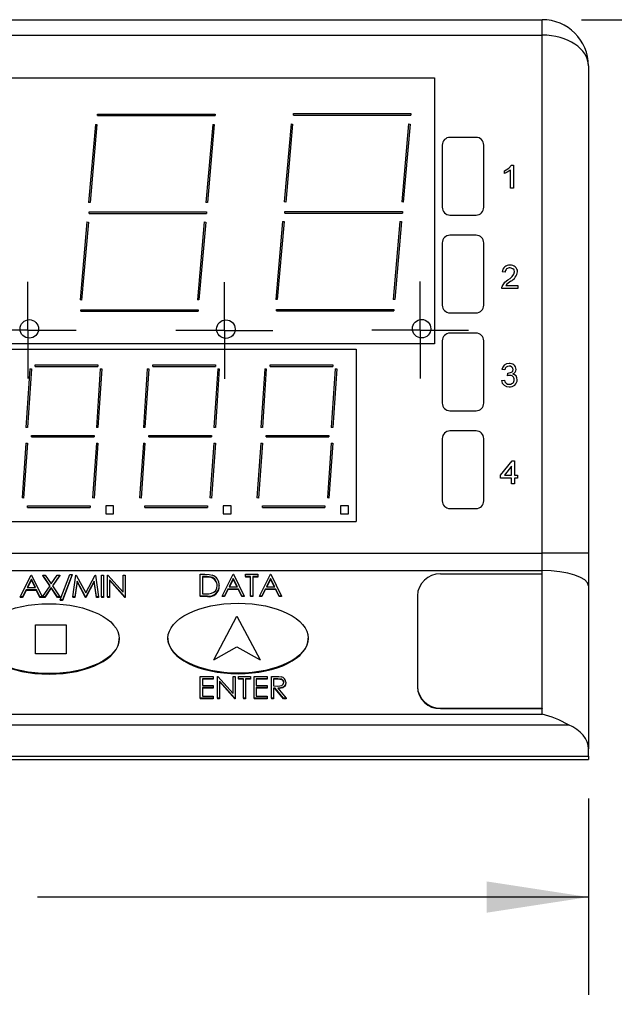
# Model space of a CAD drawing. Header units: millimetres. Extents: x 0 to 559, y 0 to 432.
# Tile 5 of 14: x 164 to 203, y 66 to 130. Entities that reach past the tile are written whole.
import ezdxf

# ---------------------------------------------------------------- set-up
doc = ezdxf.new("R2010")
doc.units = ezdxf.units.MM
doc.header["$LTSCALE"] = 2
doc.linetypes.add('CENTERX2', pattern=[20.32, 12.7, -2.54, 2.54, -2.54])
doc.layers.add('CENTER', color=40, linetype='CENTERX2')
doc.layers.add('DIMENSIONS', color=140, linetype='Continuous', lineweight=25)
doc.styles.add('SLDTEXTSTYLE0', font='TXT', dxfattribs={"width": 0.7})
doc.dimstyles.new('SLDDIMSTYLE0', dxfattribs={"dimtxt": 4.316016, "dimasz": 6.604, "dimexe": 0, "dimexo": 0.0625, "dimgap": 1.079004, "dimtad": 0, "dimtih": 1, "dimtoh": 1, "dimdec": 1, "dimrnd": 1e-09, "dimzin": 4, "dimdsep": 46, "dimtxsty": 'SLDTEXTSTYLE0', "dimsah": 1, "dimcen": 0.09, "dimadec": 0, "dimazin": 1, "dimtfac": 1, "dimtdec": 1, "dimtofl": 0, "dimtmove": 0, "dimatfit": 3, "dimfxl": 0, "dimfrac": 2, "dimtolj": 1, "dimtzin": 12, "dimarcsym": 0})

# ---------------------------------------------------------------- blocks, each defined once
blk = doc.blocks.new('_D')
at = {"layer": 'DIMENSIONS'}
for p, q in [((200.435, 129.998), (219.713, 129.998)), ((213.363, 129.998), (213.363, 113.824)), ((206.951, 105.998), (205.501, 105.998)), ((205.501, 105.998), (205.501, 99.138)), ((219.776, 105.998), (221.225, 105.998)), ((221.225, 105.998), (221.225, 99.138)), ((205.501, 99.138), (206.951, 99.138)), ((221.225, 99.138), (219.776, 99.138)), ((213.363, 81.998), (213.363, 98.172)), ((203.435, 81.998), (219.713, 81.998))]:
    blk.add_line(p, q, dxfattribs=at)
for points in [[(213.363, 129.998), (212.347, 123.394), (214.379, 123.394)], [(213.363, 81.998), (214.379, 88.602), (212.347, 88.602)]]:
    blk.add_solid(points, dxfattribs=at)
at = {"layer": 'DIMENSIONS', "char_height": 4.2333, "attachment_point": 1, "style": 'SLDTEXTSTYLE0'}
for s, insert in [('48.0', (206.951, 112.421)), ('1.89', (206.951, 104.595))]:
    blk.add_mtext(s, dxfattribs=dict(at, insert=insert))
blk = doc.blocks.new('_D_1')
at = {"layer": 'DIMENSIONS'}
for p, q in [((104.895, 79.458), (104.895, 66.712)), ((200.895, 79.458), (200.895, 66.712)), ((104.895, 73.062), (140.633, 73.062)), ((146.482, 73.062), (145.033, 73.062)), ((145.033, 73.062), (145.033, 66.202)), ((159.307, 73.062), (160.757, 73.062)), ((160.757, 73.062), (160.757, 66.202)), ((200.895, 73.062), (165.156, 73.062)), ((145.033, 66.202), (146.482, 66.202)), ((160.757, 66.202), (159.307, 66.202))]:
    blk.add_line(p, q, dxfattribs=at)
for points in [[(104.895, 73.062), (111.499, 72.046), (111.499, 74.078)], [(200.895, 73.062), (194.291, 74.078), (194.291, 72.046)]]:
    blk.add_solid(points, dxfattribs=at)
at = {"layer": 'DIMENSIONS', "char_height": 4.2333, "attachment_point": 1, "style": 'SLDTEXTSTYLE0'}
for s, insert in [('96.0', (146.482, 79.485)), ('3.78', (146.482, 71.659))]:
    blk.add_mtext(s, dxfattribs=dict(at, insert=insert))
blk = doc.blocks.new('SW_CENTERMARKSYMBOL_0')
at = {"layer": 'CENTER', "color": 0}
for p, q in [((0, 2.54), (0, 3.14)), ((0, 0), (0, 2.54)), ((-2.54, 0), (-3.14, 0)), ((0, 0), (-2.54, 0)), ((0, 0), (0, -2.54)), ((0, 0), (2.54, 0)), ((2.54, 0), (3.14, 0)), ((0, -2.54), (0, -3.14))]:
    blk.add_line(p, q, dxfattribs=at)
blk = doc.blocks.new('SW_CENTERMARKSYMBOL_1')
at = {"layer": 'CENTER', "color": 0}
for p, q in [((0, 2.54), (0, 3.14)), ((0, 0), (0, 2.54)), ((-2.54, 0), (-3.14, 0)), ((0, 0), (-2.54, 0)), ((0, 0), (0, -2.54)), ((0, 0), (2.54, 0)), ((2.54, 0), (3.14, 0)), ((0, -2.54), (0, -3.14))]:
    blk.add_line(p, q, dxfattribs=at)
blk = doc.blocks.new('SW_CENTERMARKSYMBOL_4')
at = {"layer": 'CENTER', "color": 0}
for p, q in [((0, 2.54), (0, 3.14)), ((0, 0), (0, 2.54)), ((-2.54, 0), (-3.14, 0)), ((0, 0), (-2.54, 0)), ((0, 0), (0, -2.54)), ((0, 0), (2.54, 0)), ((2.54, 0), (3.14, 0)), ((0, -2.54), (0, -3.14))]:
    blk.add_line(p, q, dxfattribs=at)

msp = doc.modelspace()

# ---------------------------------------------------------------- linework, layer by layer
for p, q in [((107.895, 129.998), (197.895, 129.998)), ((197.895, 128.998), (197.895, 129.998)), ((107.895, 128.998), (197.895, 128.998)), ((197.895, 95.384), (197.895, 128.998)), ((200.895, 126.998), (200.895, 95.384)), ((117.009, 126.226), (190.905, 126.226)), ((190.905, 126.226), (190.905, 108.954)), ((169.052, 123.874), (176.672, 123.874)), ((169.052, 123.774), (169.052, 123.874)), ((169.052, 123.774), (176.672, 123.774)), ((176.672, 123.874), (176.672, 123.774)), ((181.751, 123.902), (189.371, 123.902)), ((181.751, 123.802), (181.751, 123.902)), ((181.751, 123.802), (189.371, 123.802)), ((189.371, 123.902), (189.371, 123.802)), ((168.903, 123.201), (168.46, 118.141)), ((169.002, 123.193), (168.56, 118.132)), ((168.903, 123.201), (169.002, 123.193)), ((176.523, 123.204), (176.08, 118.143)), ((176.622, 123.195), (176.18, 118.135)), ((176.523, 123.204), (176.622, 123.195)), ((181.602, 123.23), (181.159, 118.169)), ((181.701, 123.221), (181.259, 118.161)), ((181.602, 123.23), (181.701, 123.221)), ((189.222, 123.233), (188.779, 118.172)), ((189.322, 123.224), (188.879, 118.163)), ((189.222, 123.233), (189.322, 123.224)), ((193.603, 122.362), (191.913, 122.362)), ((191.413, 121.862), (191.413, 117.822)), ((194.103, 117.822), (194.103, 121.862)), ((195.454, 120.014), (195.454, 120.192)), ((195.839, 119.067), (195.839, 120.235)), ((195.908, 120.567), (196.031, 120.567)), ((196.031, 120.567), (196.031, 119.067)), ((196.031, 119.067), (195.839, 119.067)), ((168.56, 118.132), (168.46, 118.141)), ((176.18, 118.135), (176.08, 118.143)), ((181.259, 118.161), (181.159, 118.169)), ((188.879, 118.163), (188.779, 118.172)), ((168.502, 117.524), (176.122, 117.524)), ((168.502, 117.424), (168.502, 117.524)), ((168.502, 117.424), (176.122, 117.424)), ((176.122, 117.524), (176.122, 117.424)), ((181.201, 117.552), (188.821, 117.552)), ((181.201, 117.452), (181.201, 117.552)), ((181.201, 117.452), (188.821, 117.452)), ((188.821, 117.552), (188.821, 117.452)), ((191.913, 117.322), (193.603, 117.322)), ((168.349, 116.876), (167.907, 111.815)), ((168.449, 116.867), (168.006, 111.806)), ((168.349, 116.876), (168.449, 116.867)), ((175.969, 116.878), (175.527, 111.817)), ((176.069, 116.869), (175.626, 111.809)), ((175.969, 116.878), (176.069, 116.869)), ((181.048, 116.904), (180.606, 111.843)), ((181.148, 116.895), (180.705, 111.835)), ((181.048, 116.904), (181.148, 116.895)), ((188.668, 116.907), (188.226, 111.846)), ((188.768, 116.898), (188.325, 111.837)), ((188.668, 116.907), (188.768, 116.898)), ((193.603, 116.012), (191.913, 116.012)), ((191.413, 115.512), (191.413, 111.472)), ((194.103, 111.472), (194.103, 115.512)), ((195.493, 113.617), (195.301, 113.636)), ((196.32, 112.559), (195.281, 112.559)), ((195.532, 112.752), (196.32, 112.752)), ((196.32, 112.752), (196.32, 112.559)), ((175.626, 111.809), (175.527, 111.817)), ((180.705, 111.835), (180.606, 111.843)), ((188.325, 111.837), (188.226, 111.846)), ((168.006, 111.806), (167.907, 111.815)), ((180.651, 111.202), (188.271, 111.202)), ((180.651, 111.102), (180.651, 111.202)), ((188.271, 111.202), (188.271, 111.102)), ((167.952, 111.174), (175.572, 111.174)), ((167.952, 111.074), (167.952, 111.174)), ((167.952, 111.074), (175.572, 111.074)), ((175.572, 111.174), (175.572, 111.074)), ((180.651, 111.102), (188.271, 111.102)), ((191.913, 110.972), (193.603, 110.972)), ((193.603, 109.661), (191.913, 109.661)), ((190.905, 108.954), (114.705, 108.954)), ((191.413, 109.161), (191.413, 105.121)), ((194.103, 105.121), (194.103, 109.161)), ((140.115, 108.608), (185.835, 108.608)), ((185.835, 108.608), (185.835, 97.432)), ((164.653, 107.345), (164.399, 103.535)), ((164.653, 107.345), (164.753, 107.338)), ((165.007, 107.592), (169.071, 107.592)), ((165.007, 107.492), (165.007, 107.592)), ((165.007, 107.492), (169.071, 107.492)), ((169.225, 107.345), (168.971, 103.535)), ((169.071, 107.592), (169.071, 107.492)), ((169.225, 107.345), (169.325, 107.338)), ((172.273, 107.345), (172.019, 103.535)), ((172.273, 107.345), (172.373, 107.338)), ((172.627, 107.592), (176.691, 107.592)), ((172.627, 107.492), (172.627, 107.592)), ((172.627, 107.492), (176.691, 107.492)), ((176.845, 107.345), (176.591, 103.535)), ((176.691, 107.592), (176.691, 107.492)), ((176.845, 107.345), (176.945, 107.338)), ((179.893, 107.345), (179.639, 103.535)), ((179.893, 107.345), (179.993, 107.338)), ((180.247, 107.592), (184.311, 107.592)), ((180.247, 107.492), (180.247, 107.592)), ((180.247, 107.492), (184.311, 107.492)), ((184.465, 107.345), (184.211, 103.535)), ((184.311, 107.592), (184.311, 107.492)), ((184.465, 107.345), (184.565, 107.338)), ((164.753, 107.338), (164.499, 103.528)), ((169.325, 107.338), (169.071, 103.528)), ((172.373, 107.338), (172.119, 103.528)), ((176.945, 107.338), (176.691, 103.528)), ((179.993, 107.338), (179.739, 103.528)), ((184.565, 107.338), (184.311, 103.528)), ((195.468, 107.282), (195.276, 107.301)), ((195.637, 106.897), (195.659, 107.07)), ((195.256, 106.589), (195.449, 106.608)), ((191.913, 104.621), (193.603, 104.621)), ((164.499, 103.528), (164.399, 103.535)), ((169.071, 103.528), (168.971, 103.535)), ((172.119, 103.528), (172.019, 103.535)), ((176.691, 103.528), (176.591, 103.535)), ((179.739, 103.528), (179.639, 103.535)), ((184.311, 103.528), (184.211, 103.535)), ((164.753, 103.02), (168.817, 103.02)), ((164.753, 102.92), (164.753, 103.02)), ((164.753, 102.92), (168.817, 102.92)), ((168.817, 103.02), (168.817, 102.92)), ((172.373, 103.02), (176.437, 103.02)), ((172.373, 102.92), (172.373, 103.02)), ((172.373, 102.92), (176.437, 102.92)), ((176.437, 103.02), (176.437, 102.92)), ((179.993, 103.02), (184.057, 103.02)), ((179.993, 102.92), (179.993, 103.02)), ((179.993, 102.92), (184.057, 102.92)), ((184.057, 103.02), (184.057, 102.92)), ((193.603, 103.311), (191.913, 103.311)), ((164.399, 102.519), (164.145, 98.963)), ((164.499, 102.512), (164.245, 98.956)), ((164.399, 102.519), (164.499, 102.512)), ((168.971, 102.519), (168.717, 98.963)), ((169.071, 102.512), (168.817, 98.956)), ((168.971, 102.519), (169.071, 102.512)), ((172.019, 102.519), (171.765, 98.963)), ((172.119, 102.512), (171.865, 98.956)), ((172.019, 102.519), (172.119, 102.512)), ((176.591, 102.519), (176.337, 98.963)), ((176.691, 102.512), (176.437, 98.956)), ((176.591, 102.519), (176.691, 102.512)), ((179.639, 102.519), (179.385, 98.963)), ((179.739, 102.512), (179.485, 98.956)), ((179.639, 102.519), (179.739, 102.512)), ((184.211, 102.519), (183.957, 98.963)), ((184.311, 102.512), (184.057, 98.956)), ((184.211, 102.519), (184.311, 102.512)), ((191.413, 102.811), (191.413, 98.771)), ((194.103, 98.771), (194.103, 102.811)), ((195.197, 100.442), (195.947, 101.365)), ((195.909, 101.017), (195.441, 100.442)), ((195.909, 100.442), (195.909, 101.017)), ((195.947, 101.365), (196.101, 101.365)), ((196.101, 101.365), (196.101, 100.442)), ((195.197, 100.249), (195.197, 100.442)), ((195.441, 100.442), (195.909, 100.442)), ((196.101, 100.442), (196.294, 100.442)), ((196.294, 100.442), (196.294, 100.249)), ((195.909, 100.249), (195.197, 100.249)), ((195.909, 99.884), (195.909, 100.249)), ((196.101, 99.884), (195.909, 99.884)), ((196.294, 100.249), (196.101, 100.249)), ((196.101, 100.249), (196.101, 99.884)), ((164.245, 98.956), (164.145, 98.963)), ((164.499, 98.448), (168.563, 98.448)), ((164.499, 98.348), (164.499, 98.448)), ((168.563, 98.448), (168.563, 98.348)), ((168.817, 98.956), (168.717, 98.963)), ((169.579, 98.448), (169.579, 97.94)), ((170.087, 98.448), (169.579, 98.448)), ((170.087, 97.94), (170.087, 98.448)), ((171.865, 98.956), (171.765, 98.963)), ((172.119, 98.448), (176.183, 98.448)), ((172.119, 98.348), (172.119, 98.448)), ((176.183, 98.448), (176.183, 98.348)), ((176.437, 98.956), (176.337, 98.963)), ((177.199, 98.448), (177.199, 97.94)), ((177.707, 98.448), (177.199, 98.448)), ((177.707, 97.94), (177.707, 98.448)), ((179.485, 98.956), (179.385, 98.963)), ((179.739, 98.448), (183.803, 98.448)), ((179.739, 98.348), (179.739, 98.448)), ((183.803, 98.448), (183.803, 98.348)), ((184.057, 98.956), (183.957, 98.963)), ((184.819, 98.448), (184.819, 97.94)), ((185.327, 98.448), (184.819, 98.448)), ((185.327, 97.94), (185.327, 98.448)), ((164.499, 98.348), (168.563, 98.348)), ((169.579, 97.94), (170.087, 97.94)), ((172.119, 98.348), (176.183, 98.348)), ((177.199, 97.94), (177.707, 97.94)), ((179.739, 98.348), (183.803, 98.348)), ((184.819, 97.94), (185.327, 97.94)), ((191.913, 98.271), (193.603, 98.271)), ((140.115, 97.432), (185.835, 97.432)), ((107.895, 95.384), (197.895, 95.384)), ((197.895, 94.244), (197.895, 95.384)), ((200.895, 95.384), (197.895, 95.384)), ((200.895, 95.384), (200.895, 93.267)), ((107.895, 94.244), (197.895, 94.244)), ((164.034, 92.544), (164.746, 93.962)), ((164.746, 93.962), (164.765, 93.962)), ((164.765, 93.962), (165.457, 92.544)), ((165.494, 93.962), (165.649, 93.962)), ((165.964, 93.267), (165.494, 93.962)), ((165.494, 93.962), (165.494, 93.93)), ((165.953, 93.251), (165.494, 93.93)), ((165.649, 93.962), (166.042, 93.382)), ((166.042, 93.382), (166.435, 93.962)), ((166.59, 93.962), (166.12, 93.267)), ((166.59, 93.93), (166.131, 93.251)), ((166.435, 93.962), (166.59, 93.962)), ((166.59, 93.962), (166.59, 93.93)), ((166.627, 92.344), (167.254, 93.999)), ((167.396, 93.999), (166.768, 92.344)), ((167.396, 93.966), (166.768, 92.311)), ((167.254, 93.999), (167.396, 93.999)), ((167.396, 93.999), (167.396, 93.966)), ((167.442, 92.544), (167.64, 93.962)), ((167.64, 93.962), (167.659, 93.962)), ((167.659, 93.962), (168.279, 92.799)), ((168.279, 92.799), (168.896, 93.962)), ((168.896, 93.962), (168.916, 93.962)), ((168.916, 93.962), (169.115, 92.544)), ((169.296, 93.962), (169.43, 93.962)), ((169.296, 92.544), (169.296, 93.962)), ((169.43, 93.962), (169.43, 92.544)), ((169.688, 92.544), (169.688, 93.962)), ((169.688, 93.962), (169.716, 93.962)), ((169.716, 93.962), (170.707, 92.846)), ((170.707, 92.846), (170.707, 93.962)), ((170.707, 93.962), (170.842, 93.962)), ((170.842, 93.962), (170.842, 92.544)), ((175.71, 92.591), (175.71, 94.01)), ((175.71, 94.01), (176.013, 94.01)), ((177.133, 92.591), (177.845, 94.01)), ((177.845, 94.01), (177.864, 94.01)), ((177.864, 94.01), (178.556, 92.591)), ((178.652, 93.864), (178.652, 94.01)), ((178.652, 94.01), (179.441, 94.01)), ((179.441, 94.01), (179.441, 93.864)), ((179.556, 92.591), (180.268, 94.01)), ((180.268, 94.01), (180.287, 94.01)), ((180.287, 94.01), (180.979, 92.591)), ((191.295, 94.029), (197.895, 94.029)), ((197.895, 94.029), (197.895, 94.244)), ((197.895, 85.33), (197.895, 94.029)), ((164.754, 93.686), (164.482, 93.144)), ((164.754, 93.653), (164.499, 93.144)), ((165.018, 93.144), (164.754, 93.686)), ((164.754, 93.686), (164.754, 93.653)), ((165.003, 93.144), (164.754, 93.653)), ((167.721, 93.567), (167.578, 92.544)), ((167.721, 93.534), (167.578, 92.511)), ((167.721, 93.567), (167.721, 93.534)), ((168.264, 92.544), (167.721, 93.567)), ((168.264, 92.511), (167.721, 93.534)), ((168.836, 93.565), (168.295, 92.544)), ((168.836, 93.532), (168.295, 92.511)), ((168.836, 93.565), (168.836, 93.532)), ((168.98, 92.544), (168.836, 93.565)), ((168.98, 92.511), (168.836, 93.532)), ((170.811, 92.544), (169.823, 93.658)), ((169.823, 93.658), (169.823, 92.544)), ((170.811, 92.511), (169.823, 93.625)), ((175.95, 93.864), (175.845, 93.864)), ((175.845, 93.864), (175.845, 92.737)), ((175.95, 93.832), (175.845, 93.832)), ((175.95, 93.864), (175.95, 93.832)), ((176.411, 93.824), (176.411, 93.792)), ((177.853, 93.733), (177.581, 93.191)), ((177.853, 93.701), (177.597, 93.191)), ((178.117, 93.191), (177.853, 93.733)), ((177.853, 93.733), (177.853, 93.701)), ((178.101, 93.191), (177.853, 93.701)), ((178.979, 93.864), (178.652, 93.864)), ((178.652, 93.864), (178.652, 93.832)), ((178.979, 93.832), (178.652, 93.832)), ((178.979, 92.591), (178.979, 93.864)), ((179.441, 93.864), (179.114, 93.864)), ((179.114, 93.864), (179.114, 92.591)), ((179.441, 93.832), (179.114, 93.832)), ((179.441, 93.864), (179.441, 93.832)), ((180.276, 93.733), (180.004, 93.191)), ((180.276, 93.701), (180.02, 93.191)), ((180.54, 93.191), (180.276, 93.733)), ((180.276, 93.733), (180.276, 93.701)), ((180.524, 93.191), (180.276, 93.701)), ((164.409, 92.999), (164.181, 92.544)), ((164.409, 92.966), (164.181, 92.511)), ((165.089, 92.999), (164.409, 92.999)), ((164.409, 92.999), (164.409, 92.966)), ((165.089, 92.966), (164.409, 92.966)), ((164.482, 93.144), (165.018, 93.144)), ((165.311, 92.544), (165.089, 92.999)), ((165.089, 92.999), (165.089, 92.966)), ((165.311, 92.511), (165.089, 92.966)), ((165.475, 92.544), (165.964, 93.267)), ((166.042, 93.153), (165.63, 92.544)), ((166.042, 93.12), (165.63, 92.511)), ((166.042, 93.153), (166.042, 93.12)), ((166.454, 92.544), (166.042, 93.153)), ((166.454, 92.511), (166.042, 93.12)), ((166.12, 93.267), (166.609, 92.544)), ((175.845, 92.737), (176.017, 92.737)), ((176.941, 93.283), (176.941, 93.25)), ((177.508, 93.046), (177.28, 92.591)), ((177.508, 93.013), (177.28, 92.559)), ((177.508, 93.046), (177.508, 93.013)), ((178.188, 93.046), (177.508, 93.046)), ((178.188, 93.013), (177.508, 93.013)), ((177.581, 93.191), (178.117, 93.191)), ((178.41, 92.591), (178.188, 93.046)), ((178.188, 93.046), (178.188, 93.013)), ((178.41, 92.559), (178.188, 93.013)), ((179.931, 93.046), (179.703, 92.591)), ((179.931, 93.013), (179.703, 92.559)), ((179.931, 93.046), (179.931, 93.013)), ((180.611, 93.046), (179.931, 93.046)), ((180.611, 93.013), (179.931, 93.013)), ((180.004, 93.191), (180.54, 93.191)), ((180.833, 92.591), (180.611, 93.046)), ((180.611, 93.046), (180.611, 93.013)), ((180.833, 92.559), (180.611, 93.013)), ((200.895, 93.267), (200.895, 82.68)), ((164.181, 92.544), (164.034, 92.544)), ((164.034, 92.544), (164.034, 92.511)), ((164.181, 92.511), (164.034, 92.511)), ((164.181, 92.544), (164.181, 92.511)), ((165.457, 92.544), (165.311, 92.544)), ((165.311, 92.544), (165.311, 92.511)), ((165.457, 92.511), (165.311, 92.511)), ((165.457, 92.544), (165.457, 92.511)), ((165.63, 92.544), (165.475, 92.544)), ((165.475, 92.544), (165.475, 92.511)), ((165.63, 92.511), (165.475, 92.511)), ((165.63, 92.544), (165.63, 92.511)), ((166.609, 92.544), (166.454, 92.544)), ((166.454, 92.544), (166.454, 92.511)), ((166.609, 92.511), (166.454, 92.511)), ((166.609, 92.544), (166.609, 92.511)), ((166.768, 92.344), (166.627, 92.344)), ((166.627, 92.344), (166.627, 92.311)), ((166.768, 92.311), (166.627, 92.311)), ((166.768, 92.344), (166.768, 92.311)), ((167.442, 92.544), (167.442, 92.511)), ((167.578, 92.544), (167.442, 92.544)), ((167.578, 92.511), (167.442, 92.511)), ((167.578, 92.544), (167.578, 92.511)), ((168.264, 92.544), (168.264, 92.511)), ((168.295, 92.544), (168.264, 92.544)), ((168.295, 92.511), (168.264, 92.511)), ((168.295, 92.544), (168.295, 92.511)), ((168.98, 92.544), (168.98, 92.511)), ((169.115, 92.544), (168.98, 92.544)), ((169.115, 92.511), (168.98, 92.511)), ((169.115, 92.544), (169.115, 92.511)), ((169.43, 92.544), (169.296, 92.544)), ((169.296, 92.544), (169.296, 92.511)), ((169.43, 92.511), (169.296, 92.511)), ((169.43, 92.544), (169.43, 92.511)), ((169.823, 92.544), (169.688, 92.544)), ((169.688, 92.544), (169.688, 92.511)), ((169.823, 92.511), (169.688, 92.511)), ((169.823, 92.544), (169.823, 92.511)), ((170.842, 92.544), (170.811, 92.544)), ((170.811, 92.544), (170.811, 92.511)), ((170.842, 92.511), (170.811, 92.511)), ((170.842, 92.544), (170.842, 92.511)), ((175.71, 92.591), (175.71, 92.559)), ((176.175, 92.591), (175.71, 92.591)), ((176.175, 92.559), (175.71, 92.559)), ((176.175, 92.591), (176.175, 92.559)), ((177.28, 92.591), (177.133, 92.591)), ((177.133, 92.591), (177.133, 92.559)), ((177.28, 92.559), (177.133, 92.559)), ((177.28, 92.591), (177.28, 92.559)), ((178.41, 92.591), (178.41, 92.559)), ((178.556, 92.591), (178.41, 92.591)), ((178.556, 92.559), (178.41, 92.559)), ((178.556, 92.591), (178.556, 92.559)), ((178.979, 92.591), (178.979, 92.559)), ((179.114, 92.591), (178.979, 92.591)), ((179.114, 92.559), (178.979, 92.559)), ((179.114, 92.591), (179.114, 92.559)), ((179.703, 92.591), (179.556, 92.591)), ((179.556, 92.591), (179.556, 92.559)), ((179.703, 92.559), (179.556, 92.559)), ((179.703, 92.591), (179.703, 92.559)), ((180.833, 92.591), (180.833, 92.559)), ((180.979, 92.591), (180.833, 92.591)), ((180.979, 92.559), (180.833, 92.559)), ((180.979, 92.591), (180.979, 92.559)), ((189.795, 92.61), (189.795, 86.748)), ((165.018, 90.732), (167.018, 90.732)), ((165.018, 88.841), (165.018, 90.732)), ((165.018, 90.732), (167.018, 90.732)), ((165.018, 88.841), (165.018, 90.732)), ((167.018, 90.732), (167.018, 88.841)), ((167.018, 90.732), (167.018, 88.841)), ((176.591, 88.451), (178.081, 91.297)), ((176.591, 88.451), (178.081, 91.297)), ((178.081, 91.297), (179.601, 88.451)), ((178.081, 91.297), (179.601, 88.451)), ((170.448, 89.798), (170.448, 89.831)), ((173.611, 89.86), (173.611, 89.828)), ((182.711, 89.828), (182.711, 89.86)), ((167.018, 88.841), (165.018, 88.841)), ((167.018, 88.841), (165.018, 88.841)), ((176.591, 88.451), (178.081, 89.293)), ((176.591, 88.451), (178.081, 89.293)), ((178.081, 89.293), (179.601, 88.451)), ((178.081, 89.293), (179.601, 88.451)), ((175.711, 87.379), (176.557, 87.379)), ((175.711, 85.961), (175.711, 87.379)), ((176.557, 87.233), (175.845, 87.233)), ((175.845, 87.233), (175.845, 86.797)), ((176.557, 87.201), (175.845, 87.201)), ((176.557, 87.379), (176.557, 87.233)), ((176.557, 87.233), (176.557, 87.201)), ((176.826, 87.379), (176.854, 87.379)), ((176.826, 85.961), (176.826, 87.379)), ((176.854, 87.379), (177.845, 86.263)), ((177.949, 85.961), (176.961, 87.074)), ((176.961, 87.074), (176.961, 85.961)), ((177.949, 85.928), (176.961, 87.042)), ((177.845, 86.263), (177.845, 87.379)), ((177.845, 87.379), (177.98, 87.379)), ((177.98, 87.379), (177.98, 85.961)), ((178.191, 87.233), (178.191, 87.379)), ((178.191, 87.379), (178.98, 87.379)), ((178.518, 87.233), (178.191, 87.233)), ((178.191, 87.233), (178.191, 87.201)), ((178.518, 87.201), (178.191, 87.201)), ((178.518, 85.961), (178.518, 87.233)), ((178.98, 87.233), (178.653, 87.233)), ((178.653, 87.233), (178.653, 85.961)), ((178.98, 87.201), (178.653, 87.201)), ((178.98, 87.379), (178.98, 87.233)), ((178.98, 87.233), (178.98, 87.201)), ((179.211, 87.379), (180.057, 87.379)), ((179.211, 85.961), (179.211, 87.379)), ((180.057, 87.233), (179.345, 87.233)), ((179.345, 87.233), (179.345, 86.797)), ((180.057, 87.201), (179.345, 87.201)), ((180.057, 87.379), (180.057, 87.233)), ((180.057, 87.233), (180.057, 87.201)), ((180.326, 87.379), (180.626, 87.379)), ((180.326, 85.961), (180.326, 87.379)), ((180.742, 87.233), (180.461, 87.233)), ((180.461, 87.233), (180.461, 86.761)), ((180.742, 87.201), (180.461, 87.201)), ((180.742, 87.233), (180.742, 87.201)), ((181.268, 87), (181.268, 86.967)), ((175.845, 86.797), (176.557, 86.797)), ((176.557, 86.652), (175.845, 86.652)), ((175.845, 86.652), (175.845, 86.106)), ((176.557, 86.619), (175.845, 86.619)), ((176.557, 86.797), (176.557, 86.652)), ((176.557, 86.652), (176.557, 86.619)), ((179.345, 86.797), (180.057, 86.797)), ((180.057, 86.652), (179.345, 86.652)), ((179.345, 86.652), (179.345, 86.106)), ((180.057, 86.619), (179.345, 86.619)), ((180.057, 86.797), (180.057, 86.652)), ((180.057, 86.652), (180.057, 86.619)), ((180.461, 86.761), (180.735, 86.759)), ((180.57, 86.615), (180.461, 86.615)), ((180.461, 86.615), (180.461, 85.961)), ((180.57, 86.583), (180.461, 86.583)), ((181.121, 85.961), (180.57, 86.615)), ((180.57, 86.615), (180.57, 86.583)), ((181.121, 85.928), (180.57, 86.583)), ((180.736, 86.615), (181.288, 85.961)), ((189.795, 86.748), (189.795, 86.715)), ((176.557, 85.961), (175.711, 85.961)), ((175.711, 85.961), (175.711, 85.928)), ((176.557, 85.928), (175.711, 85.928)), ((175.845, 86.106), (176.557, 86.106)), ((176.557, 86.106), (176.557, 85.961)), ((176.557, 85.961), (176.557, 85.928)), ((176.961, 85.961), (176.826, 85.961)), ((176.826, 85.961), (176.826, 85.928)), ((176.961, 85.928), (176.826, 85.928)), ((176.961, 85.961), (176.961, 85.928)), ((177.98, 85.961), (177.949, 85.961)), ((177.949, 85.961), (177.949, 85.928)), ((177.98, 85.928), (177.949, 85.928)), ((177.98, 85.961), (177.98, 85.928)), ((178.518, 85.961), (178.518, 85.928)), ((178.653, 85.961), (178.518, 85.961)), ((178.653, 85.928), (178.518, 85.928)), ((178.653, 85.961), (178.653, 85.928)), ((179.211, 85.961), (179.211, 85.928)), ((180.057, 85.961), (179.211, 85.961)), ((180.057, 85.928), (179.211, 85.928)), ((179.345, 86.106), (180.057, 86.106)), ((180.057, 86.106), (180.057, 85.961)), ((180.057, 85.961), (180.057, 85.928)), ((180.461, 85.961), (180.326, 85.961)), ((180.326, 85.961), (180.326, 85.928)), ((180.461, 85.928), (180.326, 85.928)), ((180.461, 85.961), (180.461, 85.928)), ((181.288, 85.961), (181.121, 85.961)), ((181.121, 85.961), (181.121, 85.928)), ((181.288, 85.928), (181.121, 85.928)), ((181.288, 85.961), (181.288, 85.928)), ((191.295, 85.33), (197.895, 85.33)), ((191.295, 85.33), (191.295, 85.297)), ((191.295, 85.297), (197.895, 85.297)), ((197.895, 85.33), (197.895, 85.297)), ((197.895, 84.933), (197.895, 85.297)), ((107.895, 84.933), (197.895, 84.933)), ((106.197, 84.245), (199.593, 84.245)), ((200.895, 82.205), (200.895, 82.68)), ((104.895, 82.205), (200.895, 82.205)), ((104.895, 81.998), (200.895, 81.998)), ((200.895, 82.205), (200.895, 81.998))]:
    msp.add_line(p, q)
at = {"flags": 128}
for points in [[(195.454, 120.192), (195.738, 120.368), (195.908, 120.567)], [(195.839, 120.235), (195.633, 120.096), (195.454, 120.014)], [(196.108, 113.642), (196.076, 113.757), (195.989, 113.841), (195.807, 113.886)], [(195.303, 112.692), (195.481, 112.955), (195.673, 113.117)], [(195.281, 112.559), (195.287, 112.635), (195.303, 112.692)], [(195.774, 106.917), (195.697, 106.91), (195.637, 106.897)], [(195.659, 107.07), (195.676, 107.069), (195.69, 107.068)], [(195.69, 107.068), (195.901, 107.119), (195.946, 107.151), (195.98, 107.193), (196.006, 107.298)], [(176.013, 94.01), (176.282, 93.998), (176.489, 93.958)], [(200.895, 93.267), (200.837, 93.458), (200.666, 93.641), (200.389, 93.81), (200.016, 93.958), (199.561, 94.079), (199.043, 94.17), (198.48, 94.225), (197.895, 94.244)], [(176.411, 93.824), (176.154, 93.859), (175.95, 93.864)], [(176.411, 93.792), (176.154, 93.827), (175.95, 93.832)], [(176.017, 92.737), (176.258, 92.744), (176.446, 92.773)], [(180.626, 87.379), (180.817, 87.375), (180.966, 87.36)], [(180.735, 86.759), (180.999, 86.796), (181.054, 86.831), (181.098, 86.879), (181.134, 87)], [(181.268, 87), (181.246, 86.868), (181.175, 86.752), (181.063, 86.671), (180.736, 86.615)], [(181.268, 86.967), (181.246, 86.835), (181.175, 86.72), (181.063, 86.639), (180.736, 86.583)], [(181.134, 87), (181.125, 87.061), (181.097, 87.117), (181.055, 87.165), (181, 87.199), (180.742, 87.233)], [(181.134, 86.967), (181.125, 87.029), (181.097, 87.085), (181.055, 87.132), (181, 87.167), (180.742, 87.201)]]:
    msp.add_lwpolyline(points, dxfattribs=at)
for centre in [(190.071, 109.946), (164.619, 109.934), (177.372, 109.917)]:
    msp.add_circle(centre, 0.6)
for centre, radius, start, end in [((197.895, 126.998), 3, 0, 90), ((191.913, 121.862), 0.5, 90, 180), ((193.603, 121.862), 0.5, 0, 90), ((191.913, 117.822), 0.5, 180, 270), ((193.603, 117.822), 0.5, 270, 0), ((191.913, 115.512), 0.5, 90, 180), ((193.603, 115.512), 0.5, 0, 90), ((195.761, 113.6), 0.462, 83.8695, 175.46228), ((195.769, 113.613), 0.276, 82.13063, 179.14424), ((195.865, 113.626), 0.436, 2.47592, 97.1018), ((195.321, 113.852), 0.815, 295.62323, 345.06953), ((195.458, 113.784), 0.854, 297.93948, 350.64714), ((197.184, 111.143), 2.306, 125.08931, 135.76511), ((191.913, 111.472), 0.5, 180, 270), ((193.603, 111.472), 0.5, 270, 0), ((191.913, 109.161), 0.5, 90, 180), ((193.603, 109.161), 0.5, 0, 90), ((195.722, 107.235), 0.451, 87.27801, 171.56882), ((195.732, 107.246), 0.267, 86.09647, 172.40264), ((195.785, 107.273), 0.415, 4.35696, 95.74235), ((195.774, 107.281), 0.233, 4.15909, 95.913), ((195.796, 106.631), 0.288, 1.53667, 94.31073), ((195.879, 107.308), 0.319, 289.21254, 359.26444), ((195.919, 106.655), 0.358, 357.04106, 79.3761), ((195.723, 106.634), 0.469, 185.4933, 273.45325), ((195.746, 106.638), 0.299, 185.67967, 272.225), ((195.784, 106.657), 0.492, 266.13904, 357.67191), ((195.782, 106.64), 0.301, 265.42778, 359.72234), ((191.913, 105.121), 0.5, 180, 270), ((193.603, 105.121), 0.5, 270, 0), ((191.913, 102.811), 0.5, 90, 180), ((193.603, 102.811), 0.5, 0, 90), ((191.913, 98.771), 0.5, 180, 270), ((193.603, 98.771), 0.5, 270, 0), ((176.273, 93.325), 0.669, 356.3662, 71.16924), ((191.255, 92.568), 1.461, 88.44087, 178.351), ((176.273, 93.309), 0.534, 357.21126, 75.02375), ((176.273, 93.276), 0.534, 357.21126, 75.02375), ((176.265, 93.261), 0.676, 262.28535, 1.84651), ((176.265, 93.228), 0.676, 262.28535, 1.84651), ((176.306, 93.254), 0.501, 286.16342, 3.31256), ((180.907, 87.003), 0.361, 359.44403, 80.59986), ((191.255, 86.79), 1.461, 181.649, 271.55913), ((191.255, 86.757), 1.461, 181.649, 271.55913), ((196.195, 78.296), 6.851, 60.27111, 75.63748)]:
    msp.add_arc(centre, radius, start, end)
for centre, major_axis, ratio, start_param, end_param in [((197.895, 126.998), (3, 0), 0.666667, 0, 1.570796), ((165.898, 89.798), (4.55, 0), 0.498735, 3.143189, 6.283185), ((178.161, 89.828), (4.55, 0), 0.498735, 3.143189, 6.283185), ((197.895, 82.68), (3, 0), 0.63285, 0, 0.969163)]:
    msp.add_ellipse(centre, major_axis=major_axis, ratio=ratio, start_param=start_param, end_param=end_param)
for centre in [(165.898, 89.831), (178.161, 89.86)]:
    msp.add_ellipse(centre, major_axis=(4.55, 0), ratio=0.498735)

# ---------------------------------------------------------------- block references
at = {"layer": 'CENTER'}
for name, p in [('SW_CENTERMARKSYMBOL_4', (164.52, 109.847)), ('SW_CENTERMARKSYMBOL_0', (177.273, 109.83)), ('SW_CENTERMARKSYMBOL_1', (189.972, 109.859))]:
    msp.add_blockref(name, p, dxfattribs=at)

# ---------------------------------------------------------------- dimensions: what is measured, and where the dimension line sits
at = {"layer": 'DIMENSIONS'}
dim = msp.add_linear_dim(base=(213.363, 81.998), p1=(197.895, 129.998), p2=(200.895, 81.998), angle=90, dimstyle='SLDDIMSTYLE0', dxfattribs=at)
dim.commit()
dim.dimension.update_dxf_attribs({"geometry": '_D', "text_midpoint": (213.363, 105.998), "dimtype": 160})
dim = msp.add_linear_dim(base=(200.895, 73.062), p1=(104.895, 81.998), p2=(200.895, 81.998), dimstyle='SLDDIMSTYLE0', dxfattribs=at)
dim.commit()
dim.dimension.update_dxf_attribs({"geometry": '_D_1', "text_midpoint": (152.895, 73.062), "dimtype": 160})

doc.saveas('drawing.dxf')
